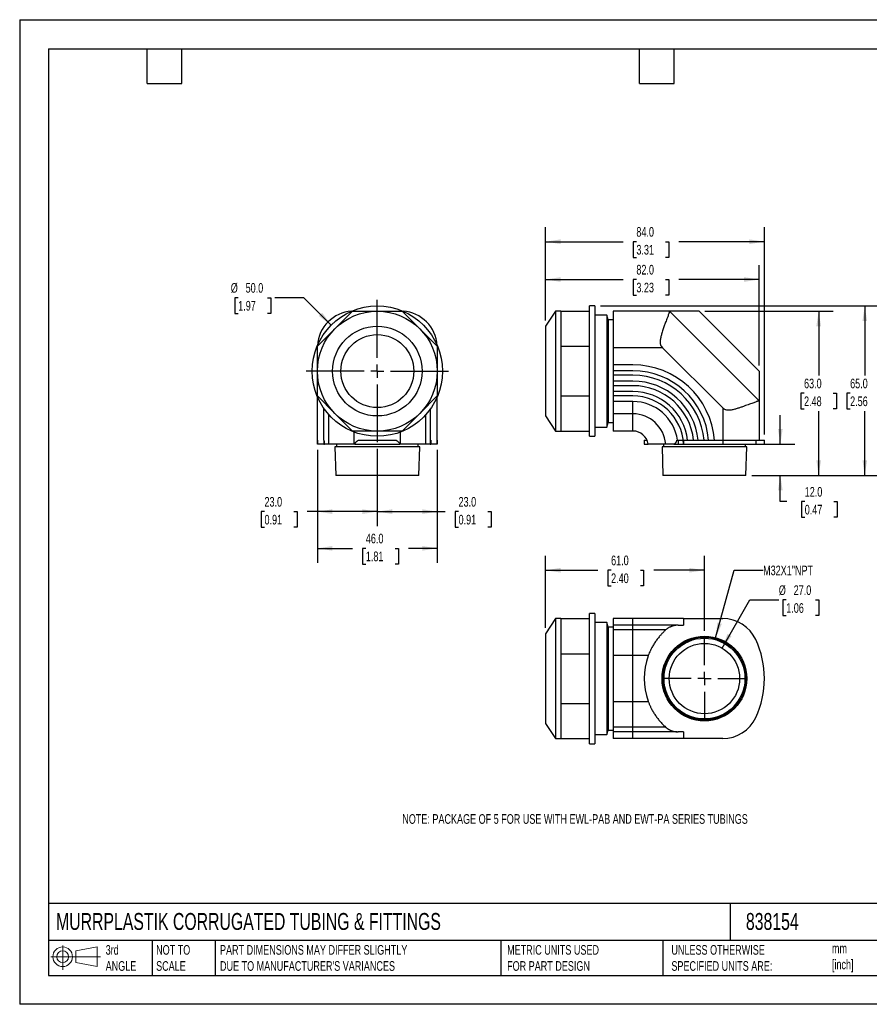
# Model space of a CAD drawing. Header units: millimetres. Extents: x 0 to 489, y 0 to 378.
# Tile 1 of 2: x 0 to 326, y 0 to 378. Entities that reach past the tile are written whole.
import ezdxf

# ---------------------------------------------------------------- set-up
doc = ezdxf.new("R2010")
doc.units = ezdxf.units.MM
doc.header["$LTSCALE"] = 1.75
doc.linetypes.add('CENTERX2', pattern=[20.32, 12.7, -2.54, 2.54, -2.54])
doc.layers.add('CENTER', color=40, linetype='CENTERX2')
doc.layers.add('DIMENSIONS', color=140, linetype='Continuous', lineweight=25)
doc.layers.add('TEXT', color=140, linetype='Continuous', lineweight=25)
doc.styles.add('SLDTEXTSTYLE0', font='TXT', dxfattribs={"width": 0.7})
doc.dimstyles.new('SLDDIMSTYLE0', dxfattribs={"dimtxt": 3.776514, "dimasz": 5.7785, "dimexe": 0, "dimexo": 0.0625, "dimgap": 0.944128, "dimtad": 0, "dimtih": 1, "dimtoh": 1, "dimdec": 1, "dimrnd": 1e-09, "dimzin": 4, "dimdsep": 46, "dimtxsty": 'SLDTEXTSTYLE0', "dimsah": 1, "dimcen": 0.09, "dimadec": 0, "dimazin": 1, "dimtfac": 1, "dimtdec": 1, "dimtofl": 0, "dimtmove": 0, "dimatfit": 3, "dimfxl": 0, "dimfrac": 2, "dimtolj": 1, "dimtzin": 12, "dimarcsym": 0})
doc.dimstyles.new('SLDDIMSTYLE1', dxfattribs={"dimtxt": 3.776514, "dimasz": 5.7785, "dimexe": 0, "dimexo": 0.0625, "dimgap": 0.944128, "dimtad": 0, "dimtih": 1, "dimtoh": 1, "dimdec": 1, "dimrnd": 1e-09, "dimzin": 4, "dimdsep": 46, "dimtxsty": 'SLDTEXTSTYLE0', "dimsah": 1, "dimcen": 0.09, "dimadec": 0, "dimazin": 1, "dimtfac": 1, "dimtdec": 1, "dimtmove": 0, "dimatfit": 0, "dimfxl": 0, "dimfrac": 2, "dimtolj": 1, "dimtzin": 12, "dimarcsym": 0})
doc.dimstyles.new('SLDDIMSTYLE2', dxfattribs={"dimtxt": 3.776514, "dimasz": 5.7785, "dimexe": 0, "dimexo": 0.0625, "dimgap": 0.944128, "dimtad": 0, "dimtih": 1, "dimtoh": 1, "dimdec": 1, "dimrnd": 1e-09, "dimzin": 4, "dimdsep": 46, "dimtxsty": 'SLDTEXTSTYLE0', "dimsah": 1, "dimcen": 0, "dimadec": 0, "dimazin": 1, "dimtfac": 1, "dimtdec": 1, "dimtofl": 0, "dimtmove": 0, "dimatfit": 3, "dimfxl": 0, "dimfrac": 2, "dimtolj": 1, "dimtzin": 12, "dimarcsym": 0})
doc.dimstyles.new('SLDDIMSTYLE3', dxfattribs={"dimtxt": 3.776514, "dimasz": 5.7785, "dimexe": 0, "dimexo": 0.0625, "dimgap": 0.944128, "dimtad": 0, "dimtih": 1, "dimtoh": 1, "dimdec": 1, "dimrnd": 1e-09, "dimzin": 12, "dimdsep": 46, "dimtxsty": 'SLDTEXTSTYLE0', "dimsah": 1, "dimcen": 0, "dimadec": 0, "dimazin": 3, "dimtfac": 1, "dimtdec": 1, "dimtofl": 0, "dimtmove": 0, "dimatfit": 3, "dimfxl": 0, "dimfrac": 2, "dimtolj": 1, "dimtzin": 12, "dimarcsym": 0})

# ---------------------------------------------------------------- blocks, each defined once
blk = doc.blocks.new('Block11')
at = {"color": 7, "linetype": 'Continuous', "lineweight": 18}
for p, q in [((4.53, 9.29), (4.53, 0)), ((9.59, 7.29), (17.81, 8.81)), ((17.81, 8.81), (17.81, 1.28)), ((0, 5.04), (19.03, 5.04)), ((9.59, 2.79), (9.59, 7.29)), ((9.59, 2.79), (17.81, 1.28))]:
    blk.add_line(p, q, dxfattribs=at)
for radius in [3.76, 2.25]:
    blk.add_circle((4.53, 5.04), radius, dxfattribs=at)
blk = doc.blocks.new('Block12')
at = {"color": 7, "linetype": 'Continuous'}
blk.add_blockref('Block11', (0, 0), dxfattribs=at)
blk = doc.blocks.new('_D')
at = {"layer": 'DIMENSIONS'}
for p, q in [((262.86, 265.97), (312.08, 265.97)), ((306.52, 265.97), (306.52, 241.32)), ((300.91, 234.47), (299.64, 234.47)), ((299.64, 234.47), (299.64, 228.47)), ((312.13, 234.47), (313.4, 234.47)), ((313.4, 234.47), (313.4, 228.47)), ((299.64, 228.47), (300.91, 228.47)), ((306.52, 202.97), (306.52, 227.63)), ((313.4, 228.47), (312.13, 228.47)), ((280.85, 202.97), (312.08, 202.97))]:
    blk.add_line(p, q, dxfattribs=at)
for points in [[(306.52, 265.97), (305.63, 260.19), (307.41, 260.19)], [(306.52, 202.97), (307.41, 208.74), (305.63, 208.74)]]:
    blk.add_solid(points, dxfattribs=at)
at = {"layer": 'DIMENSIONS', "char_height": 3.704, "attachment_point": 1, "style": 'SLDTEXTSTYLE0'}
for s, insert in [('63.0', (300.91, 240.09)), ('2.48', (300.91, 233.25))]:
    blk.add_mtext(s, dxfattribs=dict(at, insert=insert))
blk = doc.blocks.new('_D_1')
at = {"layer": 'DIMENSIONS'}
for p, q in [((222.83, 267.97), (329.76, 267.97)), ((324.21, 267.97), (324.21, 241.32)), ((318.59, 234.47), (317.33, 234.47)), ((317.33, 234.47), (317.33, 228.47)), ((329.82, 234.47), (331.08, 234.47)), ((331.08, 234.47), (331.08, 228.47)), ((317.33, 228.47), (318.59, 228.47)), ((324.21, 202.97), (324.21, 227.63)), ((331.08, 228.47), (329.82, 228.47)), ((280.85, 202.97), (329.76, 202.97))]:
    blk.add_line(p, q, dxfattribs=at)
for points in [[(324.21, 267.97), (323.32, 262.19), (325.09, 262.19)], [(324.21, 202.97), (325.09, 208.74), (323.32, 208.74)]]:
    blk.add_solid(points, dxfattribs=at)
at = {"layer": 'DIMENSIONS', "char_height": 3.704, "attachment_point": 1, "style": 'SLDTEXTSTYLE0'}
for s, insert in [('65.0', (318.59, 240.09)), ('2.56', (318.59, 233.25))]:
    blk.add_mtext(s, dxfattribs=dict(at, insert=insert))
blk = doc.blocks.new('_D_2')
at = {"layer": 'DIMENSIONS'}
for p, q in [((201.71, 262.39), (201.71, 283.69)), ((283.71, 245.12), (283.71, 283.69)), ((201.71, 278.13), (231.47, 278.13)), ((236.59, 278.13), (235.32, 278.13)), ((235.32, 278.13), (235.32, 272.13)), ((247.81, 278.13), (249.08, 278.13)), ((249.08, 278.13), (249.08, 272.13)), ((283.71, 278.13), (252.93, 278.13)), ((235.32, 272.13), (236.59, 272.13)), ((249.08, 272.13), (247.81, 272.13))]:
    blk.add_line(p, q, dxfattribs=at)
for points in [[(201.71, 278.13), (207.48, 277.24), (207.48, 279.02)], [(283.71, 278.13), (277.93, 279.02), (277.93, 277.24)]]:
    blk.add_solid(points, dxfattribs=at)
at = {"layer": 'DIMENSIONS', "char_height": 3.704, "attachment_point": 1, "style": 'SLDTEXTSTYLE0'}
for s, insert in [('82.0', (236.59, 283.75)), ('3.23', (236.59, 276.9))]:
    blk.add_mtext(s, dxfattribs=dict(at, insert=insert))
blk = doc.blocks.new('_D_3')
at = {"layer": 'DIMENSIONS'}
for p, q in [((201.71, 262.39), (201.71, 298.2)), ((285.71, 218.69), (285.71, 298.2)), ((201.71, 292.64), (231.47, 292.64)), ((236.59, 292.64), (235.32, 292.64)), ((235.32, 292.64), (235.32, 286.64)), ((247.81, 292.64), (249.08, 292.64)), ((249.08, 292.64), (249.08, 286.64)), ((285.71, 292.64), (252.93, 292.64)), ((235.32, 286.64), (236.59, 286.64)), ((249.08, 286.64), (247.81, 286.64))]:
    blk.add_line(p, q, dxfattribs=at)
for points in [[(201.71, 292.64), (207.48, 291.75), (207.48, 293.53)], [(285.71, 292.64), (279.93, 293.53), (279.93, 291.75)]]:
    blk.add_solid(points, dxfattribs=at)
at = {"layer": 'DIMENSIONS', "char_height": 3.704, "attachment_point": 1, "style": 'SLDTEXTSTYLE0'}
for s, insert in [('84.0', (236.59, 298.26)), ('3.31', (236.59, 291.41))]:
    blk.add_mtext(s, dxfattribs=dict(at, insert=insert))
blk = doc.blocks.new('_D_4')
at = {"layer": 'DIMENSIONS'}
for p, q in [((291.81, 214.97), (291.81, 226.08)), ((284.61, 214.97), (297.37, 214.97)), ((280.85, 202.97), (297.37, 202.97)), ((291.81, 192.9), (291.81, 202.97)), ((294.36, 192.9), (291.81, 192.9)), ((301.17, 192.9), (299.9, 192.9)), ((299.9, 192.9), (299.9, 186.89)), ((312.39, 192.9), (313.66, 192.9)), ((313.66, 192.9), (313.66, 186.89)), ((299.9, 186.89), (301.17, 186.89)), ((313.66, 186.89), (312.39, 186.89))]:
    blk.add_line(p, q, dxfattribs=at)
for points in [[(291.81, 214.97), (292.7, 220.74), (290.92, 220.74)], [(291.81, 202.97), (290.92, 197.19), (292.7, 197.19)]]:
    blk.add_solid(points, dxfattribs=at)
at = {"layer": 'DIMENSIONS', "char_height": 3.704, "attachment_point": 1, "style": 'SLDTEXTSTYLE0'}
for s, insert in [('12.0', (301.17, 198.52)), ('0.47', (301.17, 191.67))]:
    blk.add_mtext(s, dxfattribs=dict(at, insert=insert))
blk = doc.blocks.new('_D_5')
at = {"layer": 'DIMENSIONS'}
for p, q in [((83.83, 271.15), (82.56, 271.15)), ((82.56, 271.15), (82.56, 265.15)), ((95.05, 271.15), (96.32, 271.15)), ((96.32, 271.15), (96.32, 265.15)), ((109.01, 271.15), (97.9, 271.15)), ((119.52, 260.64), (109.01, 271.15)), ((82.56, 265.15), (83.83, 265.15)), ((96.32, 265.15), (95.05, 265.15))]:
    blk.add_line(p, q, dxfattribs=at)
blk.add_solid([(119.52, 260.64), (116.06, 265.36), (114.8, 264.1)], dxfattribs=at)
at = {"layer": 'DIMENSIONS', "char_height": 3.704, "attachment_point": 1, "style": 'SLDTEXTSTYLE0'}
for s, insert in [('%%c', (80.98, 276.77)), ('50.0', (86.68, 276.77)), ('1.97', (83.83, 269.92))]:
    blk.add_mtext(s, dxfattribs=dict(at, insert=insert))
blk = doc.blocks.new('_D_6')
at = {"layer": 'DIMENSIONS'}
for p, q in [((137.2, 213.2), (137.2, 183.5)), ((160.2, 212.74), (160.2, 183.5)), ((137.2, 189.06), (160.2, 189.06)), ((160.2, 189.06), (163.25, 189.06)), ((168.37, 189.06), (167.1, 189.06)), ((167.1, 189.06), (167.1, 183.06)), ((179.59, 189.06), (180.86, 189.06)), ((180.86, 189.06), (180.86, 183.06)), ((167.1, 183.06), (168.37, 183.06)), ((180.86, 183.06), (179.59, 183.06))]:
    blk.add_line(p, q, dxfattribs=at)
for points in [[(137.2, 189.06), (142.97, 188.17), (142.97, 189.95)], [(160.2, 189.06), (154.42, 189.95), (154.42, 188.17)]]:
    blk.add_solid(points, dxfattribs=at)
at = {"layer": 'DIMENSIONS', "char_height": 3.704, "attachment_point": 1, "style": 'SLDTEXTSTYLE0'}
for s, insert in [('23.0', (168.37, 194.68)), ('0.91', (168.37, 187.83))]:
    blk.add_mtext(s, dxfattribs=dict(at, insert=insert))
blk = doc.blocks.new('_D_7')
at = {"layer": 'DIMENSIONS'}
for p, q in [((114.2, 212.74), (114.2, 183.5)), ((137.2, 213.2), (137.2, 183.5)), ((93.92, 189.06), (92.65, 189.06)), ((92.65, 189.06), (92.65, 183.06)), ((105.15, 189.06), (106.41, 189.06)), ((106.41, 189.06), (106.41, 183.06)), ((114.2, 189.06), (110.26, 189.06)), ((137.2, 189.06), (114.2, 189.06)), ((92.65, 183.06), (93.92, 183.06)), ((106.41, 183.06), (105.15, 183.06))]:
    blk.add_line(p, q, dxfattribs=at)
for points in [[(114.2, 189.06), (119.97, 188.17), (119.97, 189.95)], [(137.2, 189.06), (131.42, 189.95), (131.42, 188.17)]]:
    blk.add_solid(points, dxfattribs=at)
at = {"layer": 'DIMENSIONS', "char_height": 3.704, "attachment_point": 1, "style": 'SLDTEXTSTYLE0'}
for s, insert in [('23.0', (93.92, 194.68)), ('0.91', (93.92, 187.83))]:
    blk.add_mtext(s, dxfattribs=dict(at, insert=insert))
blk = doc.blocks.new('_D_8')
at = {"layer": 'DIMENSIONS'}
for p, q in [((114.2, 212.74), (114.2, 169.41)), ((160.2, 212.74), (160.2, 169.41)), ((114.2, 174.97), (127.69, 174.97)), ((132.8, 174.97), (131.54, 174.97)), ((131.54, 174.97), (131.54, 168.96)), ((144.03, 174.97), (145.3, 174.97)), ((145.3, 174.97), (145.3, 168.96)), ((160.2, 174.97), (149.14, 174.97)), ((131.54, 168.96), (132.8, 168.96)), ((145.3, 168.96), (144.03, 168.96))]:
    blk.add_line(p, q, dxfattribs=at)
for points in [[(114.2, 174.97), (119.97, 174.08), (119.97, 175.85)], [(160.2, 174.97), (154.42, 175.85), (154.42, 174.08)]]:
    blk.add_solid(points, dxfattribs=at)
at = {"layer": 'DIMENSIONS', "char_height": 3.704, "attachment_point": 1, "style": 'SLDTEXTSTYLE0'}
for s, insert in [('46.0', (132.8, 180.59)), ('1.81', (132.8, 173.74))]:
    blk.add_mtext(s, dxfattribs=dict(at, insert=insert))
blk = doc.blocks.new('SW_CENTERMARKSYMBOL_0')
at = {"layer": 'CENTER', "color": 0}
for p, q in [((0, 5.08), (0, 27.54)), ((-5.08, 0), (-27.54, 0)), ((0, 0), (-2.54, 0)), ((0, 0), (0, 2.54)), ((0, 0), (0, -2.54)), ((0, 0), (2.54, 0)), ((5.08, 0), (27.54, 0)), ((0, -5.08), (0, -27.54))]:
    blk.add_line(p, q, dxfattribs=at)
blk = doc.blocks.new('_D_9')
at = {"layer": 'DIMENSIONS'}
for p, q in [((269.46, 136.69), (280.11, 155.15)), ((280.11, 155.15), (291.23, 155.15)), ((294.08, 155.15), (292.81, 155.15)), ((292.81, 155.15), (292.81, 149.15)), ((305.3, 155.15), (306.57, 155.15)), ((306.57, 155.15), (306.57, 149.15)), ((292.81, 149.15), (294.08, 149.15)), ((306.57, 149.15), (305.3, 149.15))]:
    blk.add_line(p, q, dxfattribs=at)
blk.add_solid([(269.46, 136.69), (273.11, 141.25), (271.57, 142.14)], dxfattribs=at)
at = {"layer": 'DIMENSIONS', "char_height": 3.704, "attachment_point": 1, "style": 'SLDTEXTSTYLE0'}
for s, insert in [('%%c', (291.23, 160.77)), ('27.0', (296.93, 160.77)), ('1.06', (294.08, 153.93))]:
    blk.add_mtext(s, dxfattribs=dict(at, insert=insert))
blk = doc.blocks.new('_D_10')
at = {"layer": 'DIMENSIONS'}
for p, q in [((267, 140.69), (274.1, 166.57)), ((274.1, 166.57), (285.21, 166.57))]:
    blk.add_line(p, q, dxfattribs=at)
blk.add_solid([(267, 140.69), (269.39, 146.02), (267.67, 146.49)], dxfattribs=at)
at = {"layer": 'DIMENSIONS', "insert": (285.21, 168.34), "char_height": 3.704, "attachment_point": 1, "style": 'SLDTEXTSTYLE0'}
blk.add_mtext('M32X1"NPT', dxfattribs=at)
blk = doc.blocks.new('_D_11')
at = {"layer": 'DIMENSIONS'}
for p, q in [((201.71, 144.42), (201.71, 172.12)), ((262.71, 143.26), (262.71, 172.12)), ((201.71, 166.57), (221.77, 166.57)), ((226.89, 166.57), (225.62, 166.57)), ((225.62, 166.57), (225.62, 160.56)), ((238.11, 166.57), (239.38, 166.57)), ((239.38, 166.57), (239.38, 160.56)), ((262.71, 166.57), (243.23, 166.57)), ((225.62, 160.56), (226.89, 160.56)), ((239.38, 160.56), (238.11, 160.56))]:
    blk.add_line(p, q, dxfattribs=at)
for points in [[(201.71, 166.57), (207.48, 165.68), (207.48, 167.46)], [(262.71, 166.57), (256.93, 167.46), (256.93, 165.68)]]:
    blk.add_solid(points, dxfattribs=at)
at = {"layer": 'DIMENSIONS', "char_height": 3.704, "attachment_point": 1, "style": 'SLDTEXTSTYLE0'}
for s, insert in [('61.0', (226.89, 172.19)), ('2.40', (226.89, 165.34))]:
    blk.add_mtext(s, dxfattribs=dict(at, insert=insert))
blk = doc.blocks.new('SW_CENTERMARKSYMBOL_1')
at = {"layer": 'CENTER', "color": 0}
for p, q in [((0, 5.08), (0, 16.04)), ((-5.08, 0), (-16.04, 0)), ((0, 0), (-2.54, 0)), ((0, 0), (0, 2.54)), ((0, 0), (0, -2.54)), ((0, 0), (2.54, 0)), ((5.08, 0), (16.04, 0)), ((0, -5.08), (0, -16.04))]:
    blk.add_line(p, q, dxfattribs=at)

msp = doc.modelspace()

# ---------------------------------------------------------------- linework, layer by layer
at = {"color": 7, "linetype": 'Continuous'}
for p, q in [((0, 377.83), (0, 0)), ((0, 377.83), (488.95, 377.83)), ((488.95, 0), (0, 0))]:
    msp.add_line(p, q, dxfattribs=at)
for p, q in [((120.93, 259.23), (127.67, 265.97)), ((127.67, 265.97), (137.2, 265.97)), ((137.2, 265.97), (146.72, 265.97)), ((146.72, 265.97), (153.46, 259.23)), ((205.61, 265.97), (201.71, 260.17)), ((207.61, 265.97), (205.61, 265.97)), ((205.61, 265.97), (205.61, 219.97)), ((207.61, 265.97), (207.61, 259.23)), ((207.61, 265.97), (218.61, 265.97)), ((220.61, 267.97), (218.61, 267.97)), ((218.61, 217.97), (218.61, 267.97)), ((220.61, 267.97), (220.61, 217.97)), ((227.71, 265.97), (227.71, 251.97)), ((249.32, 265.97), (227.71, 265.97)), ((249.32, 265.97), (249.31, 265.98)), ((283.71, 231.58), (249.32, 265.97)), ((260.64, 265.97), (249.32, 265.97)), ((283.71, 242.9), (260.64, 265.97)), ((225.31, 264.47), (220.61, 264.47)), ((225.71, 262.72), (225.31, 264.47)), ((225.31, 264.47), (225.31, 221.47)), ((227.71, 262.72), (225.71, 262.72)), ((225.71, 262.72), (225.71, 223.22)), ((114.2, 252.49), (120.93, 259.23)), ((153.46, 259.23), (160.2, 252.49)), ((201.71, 260.17), (201.71, 225.77)), ((207.61, 259.23), (207.61, 252.49)), ((114.2, 242.97), (114.2, 252.49)), ((160.2, 252.49), (160.2, 242.97)), ((207.61, 252.49), (207.61, 242.97)), ((207.61, 252.49), (218.61, 252.49)), ((246.6, 251.97), (227.71, 251.97)), ((227.71, 251.97), (227.71, 245.38)), ((246.6, 251.97), (269.71, 228.86)), ((114.2, 233.44), (114.2, 242.97)), ((160.2, 242.97), (160.2, 233.44)), ((207.61, 242.97), (207.61, 233.44)), ((235.25, 245.38), (227.71, 245.38)), ((227.71, 245.38), (227.71, 243.13)), ((227.71, 243.13), (227.71, 241.38)), ((235.25, 243.13), (227.71, 243.13)), ((283.71, 242.9), (283.71, 231.58)), ((235.25, 241.38), (227.71, 241.38)), ((227.71, 241.38), (227.71, 239.13)), ((227.71, 239.13), (227.71, 237.38)), ((235.25, 239.13), (227.71, 239.13)), ((235.25, 237.38), (227.71, 237.38)), ((227.71, 237.38), (227.71, 235.13)), ((227.71, 235.13), (227.71, 233.43)), ((235.25, 235.13), (227.71, 235.13)), ((120.93, 226.7), (114.2, 233.44)), ((114.2, 214.97), (114.2, 233.17)), ((160.2, 233.44), (153.46, 226.7)), ((160.2, 214.97), (160.2, 233.17)), ((207.61, 233.44), (218.61, 233.44)), ((207.61, 233.44), (207.61, 226.7)), ((235.25, 233.43), (227.71, 233.43)), ((227.71, 233.43), (227.71, 231.3)), ((235.25, 231.3), (227.71, 231.3)), ((227.71, 231.3), (227.71, 226.58)), ((235.25, 226.58), (235.25, 231.3)), ((283.71, 231.58), (283.71, 216.47)), ((116.74, 216.47), (116.74, 228.6)), ((127.67, 219.97), (120.93, 226.7)), ((153.46, 226.7), (146.72, 219.97)), ((157.66, 216.47), (157.66, 228.6)), ((207.61, 226.7), (207.61, 219.97)), ((269.71, 228.86), (269.71, 216.47)), ((118.56, 214.97), (118.56, 226.3)), ((155.83, 214.97), (155.83, 226.3)), ((201.71, 225.77), (205.61, 219.97)), ((225.31, 221.47), (225.71, 223.22)), ((225.71, 223.22), (227.71, 223.22)), ((235.25, 226.58), (227.71, 226.58)), ((227.71, 226.58), (227.71, 219.97)), ((235.25, 219.97), (235.25, 226.58)), ((137.2, 219.97), (127.67, 219.97)), ((128.31, 214.97), (128.31, 219.6)), ((146.72, 219.97), (137.2, 219.97)), ((146.09, 214.97), (146.09, 219.6)), ((205.61, 219.97), (207.61, 219.97)), ((207.61, 219.97), (218.61, 219.97)), ((220.61, 221.47), (225.31, 221.47)), ((235.25, 219.97), (227.71, 219.97)), ((114.19, 216.47), (114.19, 214.97)), ((114.19, 216.47), (114.2, 216.47)), ((116.73, 216.47), (116.73, 214.97)), ((116.73, 216.47), (116.74, 216.47)), ((129.92, 216.47), (144.48, 216.47)), ((157.65, 216.47), (157.67, 216.47)), ((157.67, 216.47), (157.67, 214.97)), ((160.2, 216.47), (160.21, 216.47)), ((160.21, 216.47), (160.21, 214.97)), ((218.61, 217.97), (220.61, 217.97)), ((239.63, 216.47), (239.63, 214.97)), ((239.63, 216.47), (240.7, 216.47)), ((252.13, 216.47), (252.59, 216.47)), ((252.59, 216.47), (252.59, 214.97)), ((252.59, 216.47), (254.54, 216.47)), ((254.71, 216.47), (254.71, 214.97)), ((254.71, 216.47), (269.71, 216.47)), ((269.71, 216.47), (269.71, 214.97)), ((269.71, 216.47), (282.39, 216.47)), ((282.39, 216.47), (282.39, 214.97)), ((282.39, 216.47), (285.71, 216.47)), ((285.71, 214.97), (285.71, 216.47)), ((114.19, 214.97), (114.2, 214.97)), ((116.73, 214.97), (114.2, 214.97)), ((116.73, 214.97), (116.91, 214.97)), ((120.93, 213.97), (121.28, 202.97)), ((153.46, 213.97), (120.93, 213.97)), ((121.5, 214.97), (121.5, 213.97)), ((128.53, 214.97), (128.31, 214.97)), ((128.53, 214.97), (145.86, 214.97)), ((146.09, 214.97), (145.86, 214.97)), ((152.9, 213.97), (152.9, 214.97)), ((153.12, 202.97), (153.46, 213.97)), ((157.48, 214.97), (157.67, 214.97)), ((160.2, 214.97), (157.67, 214.97)), ((160.2, 214.97), (160.21, 214.97)), ((239.63, 214.97), (241.16, 214.97)), ((246.44, 213.97), (246.79, 202.97)), ((278.97, 213.97), (246.44, 213.97)), ((247.01, 214.97), (247.01, 213.97)), ((250.97, 214.97), (252.59, 214.97)), ((252.59, 214.97), (254.68, 214.97)), ((254.71, 214.97), (254.68, 214.97)), ((254.71, 214.97), (269.71, 214.97)), ((269.71, 214.97), (282.39, 214.97)), ((278.41, 213.97), (278.41, 214.97)), ((278.62, 202.97), (278.97, 213.97)), ((282.39, 214.97), (285.71, 214.97)), ((153.12, 202.97), (121.28, 202.97)), ((278.62, 202.97), (246.79, 202.97)), ((205.61, 148), (201.71, 142.2)), ((207.61, 148), (205.61, 148)), ((205.61, 148), (205.61, 102)), ((207.61, 148), (207.61, 141.26)), ((207.61, 148), (218.61, 148)), ((220.61, 150), (218.61, 150)), ((218.61, 100), (218.61, 150)), ((220.61, 150), (220.61, 100)), ((227.71, 148), (227.71, 145.46)), ((235.25, 148), (227.71, 148)), ((235.25, 145.46), (235.25, 148)), ((254.68, 148), (235.25, 148)), ((254.68, 148), (254.68, 145.47)), ((254.71, 148), (254.68, 148)), ((254.71, 148), (254.71, 148.01)), ((254.71, 148.01), (269.71, 148.01)), ((225.31, 146.5), (220.61, 146.5)), ((225.71, 144.75), (225.31, 146.5)), ((225.31, 146.5), (225.31, 103.5)), ((227.71, 144.75), (225.71, 144.75)), ((225.71, 144.75), (225.71, 105.25)), ((227.71, 145.46), (227.71, 143.64)), ((235.25, 145.46), (227.71, 145.46)), ((235.25, 143.64), (227.71, 143.64)), ((227.71, 143.64), (227.71, 133.89)), ((235.25, 143.64), (235.25, 145.46)), ((252.21, 145.46), (235.25, 145.46)), ((235.25, 133.89), (235.25, 143.64)), ((247.82, 143.64), (235.25, 143.64)), ((252.59, 145.47), (254.68, 145.47)), ((201.71, 142.2), (201.71, 107.8)), ((207.61, 141.26), (207.61, 134.53)), ((207.61, 134.53), (207.61, 125)), ((207.61, 134.53), (218.61, 134.53)), ((235.25, 133.89), (227.71, 133.89)), ((227.71, 133.89), (227.71, 116.11)), ((241.16, 133.89), (235.25, 133.89)), ((235.25, 116.11), (235.25, 133.89)), ((241.16, 133.89), (241.16, 133.66)), ((207.61, 125), (207.61, 115.47)), ((207.61, 115.47), (207.61, 108.74)), ((207.61, 115.47), (218.61, 115.47)), ((235.25, 116.11), (227.71, 116.11)), ((227.71, 116.11), (227.71, 106.36)), ((235.25, 106.36), (235.25, 116.11)), ((241.16, 116.11), (235.25, 116.11)), ((241.16, 116.34), (241.16, 116.11)), ((201.71, 107.8), (205.61, 102)), ((207.61, 108.74), (207.61, 102)), ((235.25, 106.36), (227.71, 106.36)), ((227.71, 106.36), (227.71, 104.54)), ((235.25, 104.54), (235.25, 106.36)), ((247.82, 106.36), (235.25, 106.36)), ((220.61, 103.5), (225.31, 103.5)), ((225.31, 103.5), (225.71, 105.25)), ((225.71, 105.25), (227.71, 105.25)), ((235.25, 104.54), (227.71, 104.54)), ((227.71, 104.54), (227.71, 102)), ((252.21, 104.54), (235.25, 104.54)), ((235.25, 102), (235.25, 104.54)), ((254.68, 104.53), (252.59, 104.53)), ((254.68, 104.53), (254.68, 102)), ((205.61, 102), (207.61, 102)), ((207.61, 102), (218.61, 102)), ((218.61, 100), (220.61, 100)), ((235.25, 102), (227.71, 102)), ((254.68, 102), (235.25, 102)), ((254.68, 102), (254.71, 102)), ((254.71, 101.99), (254.71, 102)), ((269.71, 101.99), (254.71, 101.99))]:
    msp.add_line(p, q)
for centre, radius in [((137.2, 242.97), 25), ((137.2, 242.97), 23), ((137.2, 242.97), 17.2), ((137.2, 242.97), 14), ((262.71, 125), 16.26), ((262.71, 125), 15.92), ((262.71, 125), 15.5), ((262.71, 125), 13.5)]:
    msp.add_circle(centre, radius)
for centre, radius, start, end in [((128.2, 251.97), 14, 93.5208, 176.4792), ((146.2, 251.97), 14, 3.5208, 86.4792), ((235.25, 213.97), 31.41, 4.5651, 90), ((235.25, 213.97), 29.16, 4.9182, 90), ((235.25, 213.97), 27.41, 5.2331, 90), ((235.25, 213.97), 25.16, 5.7026, 90), ((235.25, 213.97), 23.41, 6.1304, 90), ((235.25, 213.97), 21.16, 6.7852, 90), ((235.25, 213.97), 19.46, 2.9456, 90), ((235.25, 213.97), 17.33, 8.2945, 90), ((235.25, 213.97), 12.62, 4.5455, 90), ((235.25, 213.97), 6, 9.5941, 90), ((269.71, 134.01), 14, 25.0244, 90), ((252.59, 138.47), 7, 90, 103.3425), ((250.41, 125), 35.3, 334.9756, 25.0244), ((264.83, 125), 25.2, 159.8917, 200.1083), ((269.71, 115.99), 14, 270, 334.9756), ((252.59, 111.53), 7, 256.6575, 270)]:
    msp.add_arc(centre, radius, start, end)
for points, knots in [([(249.32, 265.96), (249.32, 265.95), (249.33, 265.91), (249.26, 265.71), (249.18, 265.45), (249.08, 265.17), (248.93, 264.77), (248.74, 264.23), (248.47, 263.51), (248.16, 262.67), (247.85, 261.83), (247.56, 261.04), (247.3, 260.33), (247.04, 259.57), (246.77, 258.79), (246.5, 257.99), (246.27, 257.24), (246.07, 256.54), (245.91, 255.88), (245.77, 255.22), (245.7, 254.65), (245.68, 254.19), (245.7, 253.72), (245.79, 253.26), (245.97, 252.82), (246.2, 252.41), (246.44, 252.14), (246.6, 251.97)], [0, 0, 0, 0, 0.058898, 0.121251, 0.16307, 0.205115, 0.247417, 0.30844, 0.370445, 0.433507, 0.497701, 0.539697, 0.581491, 0.623103, 0.667159, 0.708763, 0.747945, 0.781265, 0.811436, 0.842621, 0.873796, 0.890175, 0.905323, 0.936837, 0.952452, 0.968309, 1, 1, 1, 1]), ([(283.7, 231.58), (283.7, 231.59), (283.7, 231.59), (283.68, 231.59), (283.65, 231.58), (283.62, 231.57), (283.57, 231.56), (283.52, 231.54), (283.45, 231.52), (283.37, 231.5), (283.29, 231.47), (283.19, 231.44), (283.08, 231.4), (282.97, 231.36), (282.84, 231.31), (282.7, 231.26), (282.43, 231.16), (281.96, 230.99), (281.24, 230.73), (280.4, 230.42), (279.49, 230.08), (278.46, 229.71), (277.55, 229.38), (276.75, 229.1), (276.16, 228.91), (275.55, 228.71), (274.73, 228.46), (273.86, 228.22), (272.97, 228.04), (272.28, 227.95), (271.58, 227.94), (271, 228.05), (270.56, 228.23), (270.25, 228.4), (269.97, 228.61), (269.79, 228.78), (269.71, 228.86)], [0, 0, 0, 0, 0.01627, 0.032586, 0.048951, 0.065367, 0.081835, 0.098358, 0.114938, 0.131576, 0.148273, 0.165033, 0.181856, 0.198745, 0.215701, 0.232727, 0.249822, 0.311044, 0.374356, 0.434951, 0.499314, 0.556438, 0.624293, 0.655448, 0.686617, 0.717671, 0.748749, 0.811237, 0.842705, 0.874179, 0.90558, 0.936995, 0.952565, 0.968368, 0.983638, 1, 1, 1, 1]), ([(116.74, 216.47), (116.74, 216.41), (116.74, 216.3), (116.75, 216.14), (116.75, 215.96), (116.76, 215.76), (116.77, 215.55), (116.8, 215.37), (116.83, 215.21), (116.86, 215.08), (116.9, 215), (116.91, 214.97)], [0, 0, 0, 0, 0.088795, 0.171947, 0.249741, 0.377609, 0.500009, 0.622579, 0.750298, 0.869762, 1, 1, 1, 1]), ([(128.53, 214.97), (128.56, 215.02), (128.6, 215.11), (128.69, 215.26), (128.78, 215.4), (128.88, 215.54), (129, 215.68), (129.15, 215.85), (129.36, 216.05), (129.62, 216.27), (129.82, 216.4), (129.92, 216.47)], [0, 0, 0, 0, 0.078501, 0.158495, 0.240228, 0.32393, 0.409817, 0.498087, 0.658122, 0.825164, 1, 1, 1, 1]), ([(144.48, 216.47), (144.53, 216.43), (144.65, 216.35), (144.82, 216.22), (144.98, 216.09), (145.13, 215.96), (145.29, 215.8), (145.45, 215.62), (145.61, 215.41), (145.75, 215.19), (145.82, 215.04), (145.86, 214.97)], [0, 0, 0, 0, 0.105197, 0.207531, 0.307156, 0.404237, 0.498954, 0.631271, 0.758388, 0.881029, 1, 1, 1, 1]), ([(157.48, 214.97), (157.49, 214.99), (157.51, 215.04), (157.54, 215.12), (157.57, 215.23), (157.59, 215.37), (157.62, 215.55), (157.63, 215.76), (157.64, 215.98), (157.65, 216.22), (157.65, 216.38), (157.65, 216.47)], [0, 0, 0, 0, 0.088028, 0.17117, 0.249701, 0.377367, 0.499996, 0.622369, 0.750316, 0.868932, 1, 1, 1, 1]), ([(250.97, 214.97), (251.02, 214.99), (251.12, 215.04), (251.26, 215.12), (251.42, 215.23), (251.59, 215.37), (251.75, 215.55), (251.89, 215.76), (252, 215.98), (252.08, 216.22), (252.11, 216.38), (252.13, 216.47)], [0, 0, 0, 0, 0.088028, 0.17117, 0.249701, 0.377367, 0.499996, 0.622369, 0.750316, 0.868932, 1, 1, 1, 1]), ([(118.56, 214.97), (118.5, 214.97), (118.39, 214.97), (118.23, 214.97), (118.07, 214.97), (117.93, 214.97), (117.79, 214.97), (117.66, 214.97), (117.5, 214.97), (117.34, 214.97), (117.17, 214.97), (117.02, 214.97), (116.95, 214.97), (116.91, 214.97)], [0, 0, 0, 0, 0.0716087, 0.1429949, 0.2142537, 0.2854805, 0.3567711, 0.4282207, 0.4999243, 0.6251468, 0.7498916, 0.8746717, 1, 1, 1, 1]), ([(128.31, 214.97), (128.15, 214.97), (127.84, 214.97), (127.38, 214.97), (126.92, 214.97), (126.47, 214.97), (126.02, 214.97), (125.29, 214.97), (124.28, 214.97), (123.03, 214.97), (121.83, 214.97), (120.81, 214.97), (119.95, 214.97), (119.24, 214.97), (118.78, 214.97), (118.56, 214.97)], [0, 0, 0, 0, 0.0418601, 0.0837027, 0.1255439, 0.1673999, 0.2092868, 0.2512208, 0.3756619, 0.5001983, 0.6246333, 0.7491301, 0.8327708, 0.916351, 1, 1, 1, 1]), ([(155.83, 214.97), (155.72, 214.97), (155.5, 214.97), (155.16, 214.97), (154.81, 214.97), (154.45, 214.97), (154.09, 214.97), (153.47, 214.97), (152.58, 214.97), (151.37, 214.97), (150.11, 214.97), (148.96, 214.97), (147.92, 214.97), (147.01, 214.97), (146.39, 214.97), (146.09, 214.97)], [0, 0, 0, 0, 0.0414011, 0.0827799, 0.1241521, 0.1655331, 0.2069387, 0.2483845, 0.3736025, 0.498941, 0.6240875, 0.749322, 0.832921, 0.9164374, 1, 1, 1, 1]), ([(157.48, 214.97), (157.46, 214.97), (157.42, 214.97), (157.35, 214.97), (157.27, 214.97), (157.18, 214.97), (157.08, 214.97), (156.97, 214.97), (156.83, 214.97), (156.64, 214.97), (156.4, 214.97), (156.13, 214.97), (155.93, 214.97), (155.83, 214.97)], [0, 0, 0, 0, 0.071504, 0.142785, 0.213935, 0.285052, 0.356229, 0.427562, 0.499144, 0.624576, 0.749519, 0.874488, 1, 1, 1, 1]), ([(247.82, 214.97), (247.7, 214.97), (247.46, 214.97), (247.11, 214.97), (246.76, 214.97), (246.41, 214.97), (246.08, 214.97), (245.53, 214.97), (244.79, 214.97), (243.91, 214.97), (243.11, 214.97), (242.46, 214.97), (241.94, 214.97), (241.53, 214.97), (241.28, 214.97), (241.16, 214.97)], [0, 0, 0, 0, 0.0414011, 0.0827799, 0.1241521, 0.1655331, 0.2069387, 0.2483845, 0.3736025, 0.498941, 0.6240875, 0.749322, 0.832921, 0.9164374, 1, 1, 1, 1]), ([(250.97, 214.97), (250.89, 214.97), (250.72, 214.97), (250.48, 214.97), (250.23, 214.97), (249.99, 214.97), (249.76, 214.97), (249.52, 214.97), (249.24, 214.97), (248.9, 214.97), (248.52, 214.97), (248.16, 214.97), (247.94, 214.97), (247.82, 214.97)], [0, 0, 0, 0, 0.071504, 0.142785, 0.213935, 0.285052, 0.356229, 0.427562, 0.499144, 0.624576, 0.749519, 0.874488, 1, 1, 1, 1]), ([(247.82, 143.64), (247.7, 143.53), (247.46, 143.3), (247.11, 142.96), (246.76, 142.61), (246.41, 142.26), (246.08, 141.9), (245.53, 141.28), (244.79, 140.38), (243.91, 139.18), (243.11, 137.92), (242.46, 136.76), (241.94, 135.72), (241.53, 134.82), (241.28, 134.2), (241.16, 133.89)], [0, 0, 0, 0, 0.0414011, 0.0827799, 0.1241521, 0.1655331, 0.2069387, 0.2483845, 0.3736025, 0.498941, 0.6240875, 0.749322, 0.832921, 0.9164374, 1, 1, 1, 1]), ([(250.97, 145.28), (250.89, 145.26), (250.72, 145.22), (250.48, 145.15), (250.23, 145.07), (249.99, 144.98), (249.76, 144.89), (249.52, 144.78), (249.24, 144.64), (248.9, 144.45), (248.52, 144.2), (248.16, 143.93), (247.94, 143.74), (247.82, 143.64)], [0, 0, 0, 0, 0.071504, 0.142785, 0.213935, 0.285052, 0.356229, 0.427562, 0.499144, 0.624576, 0.749519, 0.874488, 1, 1, 1, 1]), ([(241.16, 116.11), (241.22, 115.96), (241.34, 115.65), (241.53, 115.19), (241.73, 114.73), (241.94, 114.28), (242.16, 113.83), (242.54, 113.09), (243.11, 112.08), (243.91, 110.84), (244.78, 109.64), (245.62, 108.61), (246.4, 107.76), (247.09, 107.04), (247.58, 106.59), (247.82, 106.36)], [0, 0, 0, 0, 0.0418601, 0.0837027, 0.1255439, 0.1673999, 0.2092868, 0.2512208, 0.3756619, 0.5001983, 0.6246333, 0.7491301, 0.8327708, 0.916351, 1, 1, 1, 1]), ([(247.82, 106.36), (247.89, 106.31), (248.02, 106.19), (248.21, 106.03), (248.42, 105.88), (248.63, 105.73), (248.84, 105.59), (249.06, 105.46), (249.35, 105.31), (249.69, 105.14), (250.11, 104.97), (250.53, 104.83), (250.82, 104.76), (250.97, 104.72)], [0, 0, 0, 0, 0.0716087, 0.1429949, 0.2142537, 0.2854805, 0.3567711, 0.4282207, 0.4999243, 0.6251468, 0.7498916, 0.8746717, 1, 1, 1, 1])]:
    msp.add_open_spline(points, degree=3, knots=knots)
at = {"layer": 'TEXT'}
for p, q in [((11.11, 366.71), (477.84, 366.71)), ((11.11, 366.71), (11.11, 11.11)), ((48.89, 353.38), (48.89, 366.71)), ((62.23, 353.38), (62.23, 366.71)), ((237.81, 353.38), (237.81, 366.71)), ((251.14, 353.38), (251.14, 366.71)), ((48.89, 353.38), (62.23, 353.38)), ((237.81, 353.38), (251.14, 353.38)), ((477.84, 38.72), (11.11, 38.72)), ((272.58, 38.72), (272.58, 24.45)), ((477.84, 24.45), (11.11, 24.45)), ((50.83, 24.45), (50.83, 11.11)), ((74.97, 24.45), (74.97, 11.11)), ((184.6, 24.45), (184.6, 11.11)), ((246.75, 24.45), (246.75, 11.11)), ((11.11, 11.11), (477.84, 11.11))]:
    msp.add_line(p, q, dxfattribs=at)

# ---------------------------------------------------------------- block references
at = {"layer": 'CENTER'}
for name, p in [('SW_CENTERMARKSYMBOL_0', (137.2, 242.97)), ('SW_CENTERMARKSYMBOL_1', (262.71, 125))]:
    msp.add_blockref(name, p, dxfattribs=at)
at = {"layer": 'TEXT'}
msp.add_blockref('Block12', (11.97, 13.22), dxfattribs=at)

# ---------------------------------------------------------------- texts
at = {"layer": 'DIMENSIONS', "insert": (146.78, 72.97), "char_height": 3.7042, "attachment_point": 1, "style": 'SLDTEXTSTYLE0'}
msp.add_mtext('NOTE: PACKAGE OF 5 FOR USE WITH EWL-PAB AND EWT-PA SERIES TUBINGS', dxfattribs=at)
at = {"layer": 'TEXT', "attachment_point": 1, "style": 'SLDTEXTSTYLE0'}
for s, insert, char_height in [('MURRPLASTIK CORRUGATED TUBING & FITTINGS', (13.94, 35.04), 6.4823), ('838154', (278.61, 35.04), 6.482), ('3rd^JANGLE', (32.99, 22.74), 3.704), ('NOT TO^JSCALE', (52.34, 22.74), 3.7042), ("PART DIMENSIONS MAY DIFFER SLIGHTLY ^JDUE TO MANUFACTURER'S VARIANCES", (76.85, 22.74), 3.7042), ('METRIC UNITS USED ^JFOR PART DESIGN', (186.99, 22.74), 3.7042), ('UNLESS OTHERWISE ^JSPECIFIED UNITS ARE:', (250.02, 22.74), 3.7042), ('mm^J[inch]', (311.61, 23.33), 3.704)]:
    msp.add_mtext(s, dxfattribs=dict(at, insert=insert, char_height=char_height))

# ---------------------------------------------------------------- dimensions: what is measured, and where the dimension line sits
at = {"layer": 'DIMENSIONS'}
for base, p1, p2, picture, middle in [((285.71, 292.64), (201.71, 260.17), (285.71, 216.47), '_D_3', (242.2, 292.64)), ((283.71, 278.13), (201.71, 260.17), (283.71, 242.9), '_D_2', (242.2, 278.13)), ((114.2, 189.06), (137.2, 215.43), (114.2, 214.97), '_D_7', (99.53, 189.06)), ((160.2, 189.06), (137.2, 215.43), (160.2, 214.97), '_D_6', (173.98, 189.06)), ((160.2, 174.97), (114.2, 214.97), (160.2, 214.97), '_D_8', (138.42, 174.97)), ((262.71, 166.57), (201.71, 142.2), (262.71, 141.04), '_D_11', (232.5, 166.57))]:
    dim = msp.add_linear_dim(base=base, p1=p1, p2=p2, dimstyle='SLDDIMSTYLE0', dxfattribs=at)
    dim.commit()
    dim.dimension.update_dxf_attribs({"geometry": picture, "text_midpoint": middle, "dimtype": 160})
for p1, p2, picture, middle in [((154.87, 225.29), (119.52, 260.64), '_D_5', (89.44, 271.15)), ((255.96, 113.31), (269.46, 136.69), '_D_9', (299.69, 155.15))]:
    dim = msp.add_diameter_dim_2p(p1=p1, p2=p2, dimstyle='SLDDIMSTYLE2', dxfattribs=at)
    dim.commit()
    dim.dimension.update_dxf_attribs({"geometry": picture, "text_midpoint": middle, "dimtype": 163})
for base, p1, p2, dimstyle, picture, middle in [((324.21, 267.97), (278.62, 202.97), (220.61, 267.97), 'SLDDIMSTYLE0', '_D_1', (324.21, 234.47)), ((306.52, 265.97), (278.62, 202.97), (260.64, 265.97), 'SLDDIMSTYLE0', '_D', (306.52, 234.47)), ((291.81, 202.97), (282.39, 214.97), (278.62, 202.97), 'SLDDIMSTYLE1', '_D_4', (291.81, 192.9))]:
    dim = msp.add_linear_dim(base=base, p1=p1, p2=p2, angle=90, dimstyle=dimstyle, dxfattribs=at)
    dim.commit()
    dim.dimension.update_dxf_attribs({"geometry": picture, "text_midpoint": middle, "dimtype": 160})
dim = msp.add_diameter_dim_2p(p1=(258.41, 109.32), p2=(267, 140.69), text='M32X1"NPT', dimstyle='SLDDIMSTYLE3', override={"dimpost": '<>'}, dxfattribs=at)
dim.commit()
dim.dimension.update_dxf_attribs({"geometry": '_D_10', "text_midpoint": (299.69, 166.57), "dimtype": 163})

doc.saveas('drawing.dxf')
